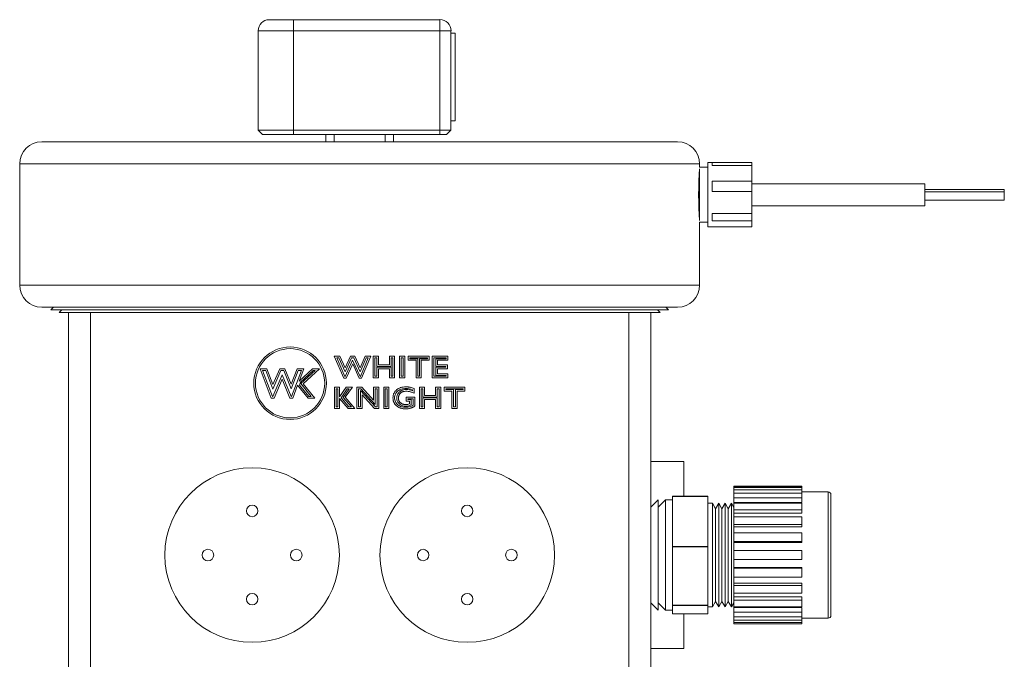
# Model space of a CAD drawing. Header units: inches. Extents: x 1.01 to 7.89, y 1.22 to 8.
# Tile 3 of 13: x 1.01 to 3.8, y 5.22 to 7.03. Entities that reach past the tile are written whole.
import ezdxf

# ---------------------------------------------------------------- set-up
doc = ezdxf.new("R2010")
doc.units = ezdxf.units.IN
doc.header["$MEASUREMENT"] = 0

msp = doc.modelspace()

# ---------------------------------------------------------------- linework, layer by layer
at = {"color": 7, "linetype": 'Continuous', "lineweight": 15}
for p, q in [((1.7188, 7.0331), (1.7875, 7.0331)), ((1.7875, 7.0331), (1.7875, 7.0019)), ((1.7875, 7.0331), (2.2023, 7.0331)), ((2.2023, 7.0331), (2.2023, 7.0019)), ((1.7875, 7.0019), (1.6875, 7.0019)), ((1.6875, 6.8746), (1.6875, 7.0019)), ((1.7875, 7.0019), (1.7875, 6.7206)), ((2.2023, 7.0019), (1.7875, 7.0019)), ((2.2023, 7.0019), (2.2335, 7.0019)), ((2.2023, 6.7206), (2.2023, 7.0019)), ((2.2333, 7.008), (2.233, 7.0075)), ((2.2333, 7.0052), (2.2333, 7.008)), ((2.2335, 7.0019), (2.2335, 6.9116)), ((2.2455, 6.9946), (2.2335, 6.9946)), ((2.2455, 6.8017), (2.2455, 6.9946)), ((2.2333, 6.8421), (2.2333, 6.8993)), ((1.6875, 6.8667), (1.6875, 6.8746)), ((1.6875, 6.7206), (1.6875, 6.8667)), ((2.2335, 6.8296), (2.2335, 6.7206)), ((2.2455, 6.7467), (2.2455, 6.8017)), ((2.2335, 6.7467), (2.2455, 6.7467)), ((1.6875, 6.7206), (1.7875, 6.7206)), ((1.6875, 6.7206), (1.7, 6.7081)), ((1.7875, 6.7206), (1.7875, 6.7081)), ((1.7875, 6.7206), (2.2023, 6.7206)), ((2.2023, 6.7081), (2.2023, 6.7206)), ((2.2023, 6.7206), (2.2335, 6.7206)), ((2.221, 6.7081), (2.2335, 6.7206)), ((1.7875, 6.7081), (1.7, 6.7081)), ((2.2023, 6.7081), (1.7875, 6.7081)), ((1.8792, 6.7081), (1.8792, 6.6873)), ((1.9029, 6.7081), (1.9029, 6.6872)), ((2.0471, 6.6872), (2.0471, 6.7081)), ((2.0708, 6.6873), (2.0708, 6.7081)), ((2.221, 6.7081), (2.2023, 6.7081)), ((1.075, 6.6872), (1.975, 6.6872)), ((1.8792, 6.6873), (1.8789, 6.6872)), ((1.9029, 6.6873), (1.8792, 6.6873)), ((1.975, 6.6872), (2.875, 6.6872)), ((2.0708, 6.6873), (2.0471, 6.6873)), ((2.0711, 6.6872), (2.0708, 6.6873)), ((1.0125, 6.6247), (1.0125, 6.2811)), ((2.937, 6.6105), (2.937, 6.4642)), ((2.9375, 6.6154), (2.9375, 6.6247)), ((2.9605, 6.6154), (2.9375, 6.6154)), ((3.0855, 6.6286), (2.9605, 6.6286)), ((2.9605, 6.6286), (2.9605, 6.4461)), ((2.973, 6.6282), (3.0855, 6.6282)), ((2.973, 6.6282), (2.973, 6.6204)), ((3.0855, 6.6204), (2.973, 6.6204)), ((3.0855, 6.6286), (3.0855, 6.6282)), ((3.0855, 6.6204), (3.0855, 6.6282)), ((3.0855, 6.6204), (3.0855, 6.5754)), ((2.973, 6.5754), (3.0855, 6.5754)), ((2.973, 6.5754), (2.973, 6.5462)), ((3.0855, 6.5462), (3.0855, 6.5754)), ((3.575, 6.5686), (3.0855, 6.5686)), ((3.575, 6.5178), (3.575, 6.5686)), ((3.8, 6.5523), (3.575, 6.5523)), ((3.8, 6.5456), (3.8, 6.5523)), ((3.0855, 6.5462), (2.973, 6.5462)), ((3.0855, 6.5462), (3.0855, 6.4846)), ((3.8, 6.5456), (3.575, 6.5456)), ((3.8, 6.5223), (3.8, 6.5456)), ((3.0855, 6.5061), (3.575, 6.5061)), ((3.575, 6.5223), (3.8, 6.5223)), ((3.575, 6.5061), (3.575, 6.5178)), ((2.973, 6.4846), (3.0855, 6.4846)), ((2.973, 6.4846), (2.973, 6.4631)), ((3.0855, 6.4631), (3.0855, 6.4846)), ((2.9375, 6.4592), (2.9605, 6.4592)), ((2.9375, 6.2811), (2.9375, 6.4592)), ((2.9605, 6.4461), (3.0855, 6.4461)), ((3.0855, 6.4631), (2.973, 6.4631)), ((3.0855, 6.4631), (3.0855, 6.4461)), ((2.875, 6.2186), (1.075, 6.2186)), ((1.1083, 6.2186), (1.1008, 6.2111)), ((2.8493, 6.2111), (2.8418, 6.2186)), ((2.8493, 6.2111), (1.1008, 6.2111)), ((1.132, 6.2111), (1.1245, 6.2036)), ((1.1508, 6.2036), (1.1245, 6.2036)), ((1.1508, 4.8301), (1.1508, 6.2036)), ((1.1508, 6.2036), (1.2133, 6.2036)), ((1.2133, 6.2036), (1.2133, 4.8301)), ((1.2133, 6.2036), (1.7653, 6.2036)), ((2.1847, 6.2036), (1.7653, 6.2036)), ((2.1847, 6.2036), (2.7368, 6.2036)), ((2.7368, 4.8301), (2.7368, 6.2036)), ((2.7368, 6.2036), (2.7993, 6.2036)), ((2.8255, 6.2036), (2.7993, 6.2036)), ((2.7993, 6.2036), (2.7993, 4.8301)), ((2.8255, 6.2036), (2.818, 6.2111)), ((1.903, 6.0798), (1.919, 6.0798)), ((1.9304, 6.0182), (1.903, 6.0798)), ((1.919, 6.0798), (1.9338, 6.0467)), ((1.9338, 6.0467), (1.949, 6.0798)), ((1.949, 6.0798), (1.9614, 6.0798)), ((1.9614, 6.0798), (1.9765, 6.0472)), ((1.9765, 6.0472), (1.9905, 6.0798)), ((2.0065, 6.0798), (1.9801, 6.0182)), ((1.9905, 6.0798), (2.0065, 6.0798)), ((2.0131, 6.0798), (2.0279, 6.0798)), ((2.0131, 6.019), (2.0131, 6.0798)), ((2.0279, 6.0798), (2.0279, 6.056)), ((2.0591, 6.0798), (2.0739, 6.0798)), ((2.0591, 6.056), (2.0591, 6.0798)), ((2.0739, 6.0798), (2.0739, 6.019)), ((2.0878, 6.0798), (2.1026, 6.0798)), ((2.0878, 6.019), (2.0878, 6.0798)), ((2.1026, 6.0798), (2.1026, 6.019)), ((2.1125, 6.0798), (2.1716, 6.0798)), ((2.1125, 6.0683), (2.1125, 6.0798)), ((2.1716, 6.0798), (2.1716, 6.0683)), ((2.1806, 6.0798), (2.2242, 6.0798)), ((2.1806, 6.019), (2.1806, 6.0798)), ((2.2242, 6.0798), (2.2242, 6.0683)), ((1.9334, 6.0229), (1.9102, 6.0751)), ((1.9102, 6.0751), (1.916, 6.0751)), ((1.916, 6.0751), (1.9338, 6.0353)), ((1.9338, 6.0353), (1.952, 6.0751)), ((1.9551, 6.0691), (1.9339, 6.0229)), ((1.9552, 6.058), (1.9369, 6.0182)), ((1.952, 6.0751), (1.9584, 6.0751)), ((1.9766, 6.0229), (1.9551, 6.0691)), ((1.9736, 6.0182), (1.9552, 6.058)), ((1.9584, 6.0751), (1.9767, 6.0357)), ((1.9767, 6.0357), (1.9936, 6.0751)), ((1.9994, 6.0751), (1.977, 6.0229)), ((1.9936, 6.0751), (1.9994, 6.0751)), ((2.0178, 6.0237), (2.0178, 6.0751)), ((2.0178, 6.0751), (2.0232, 6.0751)), ((2.0232, 6.0751), (2.0232, 6.0513)), ((2.0232, 6.0513), (2.0638, 6.0513)), ((2.0638, 6.0492), (2.0232, 6.0492)), ((2.0232, 6.0492), (2.0232, 6.0237)), ((2.0279, 6.056), (2.0591, 6.056)), ((2.0638, 6.0751), (2.0692, 6.0751)), ((2.0638, 6.0513), (2.0638, 6.0751)), ((2.0638, 6.0237), (2.0638, 6.0492)), ((2.0692, 6.0751), (2.0692, 6.0237)), ((2.0925, 6.0237), (2.0925, 6.0751)), ((2.0925, 6.0751), (2.0979, 6.0751)), ((2.0979, 6.0751), (2.0979, 6.0237)), ((2.1346, 6.0683), (2.1125, 6.0683)), ((2.1171, 6.073), (2.1171, 6.0751)), ((2.1171, 6.0751), (2.1669, 6.0751)), ((2.1393, 6.073), (2.1171, 6.073)), ((2.1346, 6.019), (2.1346, 6.0683)), ((2.1393, 6.0237), (2.1393, 6.073)), ((2.1669, 6.073), (2.1447, 6.073)), ((2.1447, 6.073), (2.1447, 6.0237)), ((2.1494, 6.0683), (2.1494, 6.019)), ((2.1716, 6.0683), (2.1494, 6.0683)), ((2.1669, 6.0751), (2.1669, 6.073)), ((2.1853, 6.0237), (2.1853, 6.0751)), ((2.1853, 6.0751), (2.2195, 6.0751)), ((2.2195, 6.073), (2.1907, 6.073)), ((2.1907, 6.073), (2.1907, 6.0513)), ((2.1907, 6.0513), (2.2187, 6.0513)), ((2.2187, 6.0492), (2.1907, 6.0492)), ((2.1907, 6.0492), (2.1907, 6.0258)), ((2.1954, 6.0683), (2.1954, 6.056)), ((2.2242, 6.0683), (2.1954, 6.0683)), ((2.1954, 6.056), (2.2233, 6.056)), ((2.2187, 6.0513), (2.2187, 6.0492)), ((2.2195, 6.0751), (2.2195, 6.073)), ((2.2233, 6.056), (2.2233, 6.0445)), ((1.6935, 6.0442), (1.7126, 6.0442)), ((1.7248, 5.9614), (1.6935, 6.0442)), ((1.7003, 6.0395), (1.7093, 6.0395)), ((1.7281, 5.9661), (1.7003, 6.0395)), ((1.7093, 6.0395), (1.7291, 5.987)), ((1.7126, 6.0442), (1.7294, 5.9995)), ((1.7291, 5.987), (1.752, 6.0395)), ((1.7294, 5.9995), (1.7489, 6.0442)), ((1.756, 6.027), (1.7295, 5.9661)), ((1.7489, 6.0442), (1.7635, 6.0442)), ((1.752, 6.0395), (1.7603, 6.0395)), ((1.7809, 5.9661), (1.756, 6.027)), ((1.7603, 6.0395), (1.7814, 5.9877)), ((1.7635, 6.0442), (1.7813, 6.0005)), ((1.7813, 6.0005), (1.7981, 6.0442)), ((1.7814, 5.9877), (1.8013, 6.0395)), ((1.8104, 6.0395), (1.7822, 5.9661)), ((1.7981, 6.0442), (1.8172, 6.0442)), ((1.8013, 6.0395), (1.8104, 6.0395)), ((1.8037, 6.0092), (1.8419, 6.0442)), ((1.8172, 6.0442), (1.8037, 6.0092)), ((1.8078, 6.0065), (1.8437, 6.0395)), ((1.8489, 6.0395), (1.8084, 6.0023)), ((1.8609, 6.0442), (1.8149, 6.0019)), ((1.8419, 6.0442), (1.8609, 6.0442)), ((1.8437, 6.0395), (1.8489, 6.0395)), ((1.9339, 6.0229), (1.9334, 6.0229)), ((1.977, 6.0229), (1.9766, 6.0229)), ((2.0232, 6.0237), (2.0178, 6.0237)), ((2.0279, 6.0445), (2.0279, 6.019)), ((2.0591, 6.0445), (2.0279, 6.0445)), ((2.0591, 6.019), (2.0591, 6.0445)), ((2.0692, 6.0237), (2.0638, 6.0237)), ((2.0979, 6.0237), (2.0925, 6.0237)), ((2.1447, 6.0237), (2.1393, 6.0237)), ((2.2203, 6.0237), (2.1853, 6.0237)), ((2.1907, 6.0258), (2.2203, 6.0258)), ((2.2233, 6.0445), (2.1954, 6.0445)), ((2.1954, 6.0445), (2.1954, 6.0305)), ((2.1954, 6.0305), (2.225, 6.0305)), ((2.2203, 6.0258), (2.2203, 6.0237)), ((2.225, 6.0305), (2.225, 6.019)), ((1.7559, 6.0149), (1.7326, 5.9614)), ((1.7777, 5.9614), (1.7559, 6.0149)), ((1.7993, 5.9976), (1.7855, 5.9614)), ((1.8289, 5.9614), (1.7993, 5.9976)), ((1.8047, 5.9984), (1.8078, 6.0065)), ((1.8311, 5.9661), (1.8047, 5.9984)), ((1.8084, 6.0023), (1.8381, 5.9661)), ((1.8149, 6.0019), (1.848, 5.9614)), ((1.9369, 6.0182), (1.9304, 6.0182)), ((1.9801, 6.0182), (1.9736, 6.0182)), ((2.0279, 6.019), (2.0131, 6.019)), ((2.0739, 6.019), (2.0591, 6.019)), ((2.1026, 6.019), (2.0878, 6.019)), ((2.1494, 6.019), (2.1346, 6.019)), ((2.225, 6.019), (2.1806, 6.019)), ((1.7295, 5.9661), (1.7281, 5.9661)), ((1.7822, 5.9661), (1.7809, 5.9661)), ((1.8381, 5.9661), (1.8311, 5.9661)), ((1.9033, 5.9923), (1.9181, 5.9923)), ((1.9033, 5.9315), (1.9033, 5.9923)), ((1.908, 5.9362), (1.908, 5.9876)), ((1.908, 5.9876), (1.9134, 5.9876)), ((1.9134, 5.9876), (1.9134, 5.9362)), ((1.9181, 5.9923), (1.9181, 5.9648)), ((1.9181, 5.9648), (1.9372, 5.9923)), ((1.9222, 5.9624), (1.9397, 5.9876)), ((1.9453, 5.9876), (1.9284, 5.9633)), ((1.9543, 5.9923), (1.9343, 5.9636)), ((1.9372, 5.9923), (1.9543, 5.9923)), ((1.9397, 5.9876), (1.9453, 5.9876)), ((1.9674, 5.9923), (1.9807, 5.9923)), ((1.9674, 5.9315), (1.9674, 5.9923)), ((1.9721, 5.9876), (1.9786, 5.9876)), ((1.9721, 5.9362), (1.9721, 5.9876)), ((2.0194, 5.9362), (1.9775, 5.9826)), ((1.9775, 5.9826), (1.9775, 5.9362)), ((1.9786, 5.9876), (2.0189, 5.9429)), ((1.9807, 5.9923), (2.0142, 5.9551)), ((1.9822, 5.9704), (1.9822, 5.9315)), ((2.0173, 5.9315), (1.9822, 5.9704)), ((2.0142, 5.9923), (2.029, 5.9923)), ((2.0142, 5.9551), (2.0142, 5.9923)), ((2.0189, 5.9429), (2.0189, 5.9876)), ((2.0189, 5.9876), (2.0243, 5.9876)), ((2.0243, 5.9876), (2.0243, 5.9362)), ((2.029, 5.9923), (2.029, 5.9315)), ((2.043, 5.9923), (2.0577, 5.9923)), ((2.043, 5.9315), (2.043, 5.9923)), ((2.0476, 5.9876), (2.0531, 5.9876)), ((2.0476, 5.9362), (2.0476, 5.9876)), ((2.0531, 5.9876), (2.0531, 5.9362)), ((2.0577, 5.9923), (2.0577, 5.9315)), ((2.1245, 5.9852), (2.1245, 5.9822)), ((2.1292, 5.9883), (2.1292, 5.975)), ((2.144, 5.9923), (2.1588, 5.9923)), ((2.144, 5.9315), (2.144, 5.9923)), ((2.1487, 5.9362), (2.1487, 5.9876)), ((2.1487, 5.9876), (2.1541, 5.9876)), ((2.1541, 5.9876), (2.1541, 5.9638)), ((2.1588, 5.9923), (2.1588, 5.9685)), ((2.1588, 5.9685), (2.19, 5.9685)), ((2.19, 5.9923), (2.2048, 5.9923)), ((2.19, 5.9685), (2.19, 5.9923)), ((2.1947, 5.9876), (2.2001, 5.9876)), ((2.1947, 5.9638), (2.1947, 5.9876)), ((2.2001, 5.9876), (2.2001, 5.9362)), ((2.2048, 5.9923), (2.2048, 5.9315)), ((2.2138, 5.9923), (2.2729, 5.9923)), ((2.2138, 5.9808), (2.2138, 5.9923)), ((2.236, 5.9808), (2.2138, 5.9808)), ((2.2185, 5.9876), (2.2683, 5.9876)), ((2.2185, 5.9855), (2.2185, 5.9876)), ((2.2407, 5.9855), (2.2185, 5.9855)), ((2.236, 5.9315), (2.236, 5.9808)), ((2.2407, 5.9362), (2.2407, 5.9855)), ((2.2461, 5.9855), (2.2461, 5.9362)), ((2.2683, 5.9855), (2.2461, 5.9855)), ((2.2508, 5.9808), (2.2508, 5.9315)), ((2.2729, 5.9808), (2.2508, 5.9808)), ((2.2683, 5.9876), (2.2683, 5.9855)), ((2.2729, 5.9923), (2.2729, 5.9808)), ((1.7326, 5.9614), (1.7248, 5.9614)), ((1.7855, 5.9614), (1.7777, 5.9614)), ((1.848, 5.9614), (1.8289, 5.9614)), ((1.9181, 5.9599), (1.9181, 5.9315)), ((1.9423, 5.9315), (1.9181, 5.9599)), ((1.9445, 5.9362), (1.9222, 5.9624)), ((1.9284, 5.9633), (1.9515, 5.9362)), ((1.9343, 5.9636), (1.9616, 5.9315)), ((2.107, 5.9644), (2.1308, 5.9644)), ((2.107, 5.9529), (2.107, 5.9644)), ((2.1161, 5.9529), (2.107, 5.9529)), ((2.1117, 5.9575), (2.1117, 5.9597)), ((2.1117, 5.9597), (2.1262, 5.9597)), ((2.1208, 5.9575), (2.1117, 5.9575)), ((2.1161, 5.9453), (2.1161, 5.9529)), ((2.1208, 5.9423), (2.1208, 5.9575)), ((2.1262, 5.9597), (2.1262, 5.9411)), ((2.1308, 5.9644), (2.1308, 5.939)), ((2.1541, 5.9638), (2.1947, 5.9638)), ((2.1947, 5.9617), (2.1541, 5.9617)), ((2.1541, 5.9617), (2.1541, 5.9362)), ((2.1588, 5.957), (2.1588, 5.9315)), ((2.19, 5.957), (2.1588, 5.957)), ((2.19, 5.9315), (2.19, 5.957)), ((2.1947, 5.9362), (2.1947, 5.9617)), ((1.9181, 5.9315), (1.9033, 5.9315)), ((1.9134, 5.9362), (1.908, 5.9362)), ((1.9616, 5.9315), (1.9423, 5.9315)), ((1.9515, 5.9362), (1.9445, 5.9362)), ((1.9822, 5.9315), (1.9674, 5.9315)), ((1.9775, 5.9362), (1.9721, 5.9362)), ((2.029, 5.9315), (2.0173, 5.9315)), ((2.0243, 5.9362), (2.0194, 5.9362)), ((2.0577, 5.9315), (2.043, 5.9315)), ((2.0531, 5.9362), (2.0476, 5.9362)), ((2.1588, 5.9315), (2.144, 5.9315)), ((2.1541, 5.9362), (2.1487, 5.9362)), ((2.2048, 5.9315), (2.19, 5.9315)), ((2.2001, 5.9362), (2.1947, 5.9362)), ((2.2508, 5.9315), (2.236, 5.9315)), ((2.2461, 5.9362), (2.2407, 5.9362)), ((2.893, 5.7818), (2.7993, 5.7818)), ((2.893, 5.6834), (2.893, 5.7818)), ((3.2265, 5.7118), (3.034, 5.7118)), ((3.034, 5.7114), (3.034, 5.7118)), ((3.034, 5.7114), (3.2265, 5.7114)), ((3.034, 5.7081), (3.034, 5.7114)), ((3.2265, 5.7081), (3.034, 5.7081)), ((3.034, 5.7014), (3.034, 5.7081)), ((3.034, 5.7014), (3.2265, 5.7014)), ((3.034, 5.6919), (3.034, 5.7014)), ((3.2265, 5.6919), (3.034, 5.6919)), ((3.034, 5.6789), (3.034, 5.6919)), ((3.2265, 5.7118), (3.2265, 5.7114)), ((3.2265, 5.7081), (3.2265, 5.7114)), ((3.2265, 5.7081), (3.2265, 5.7014)), ((3.2265, 5.6919), (3.2265, 5.7014)), ((3.3015, 5.6956), (3.2265, 5.6956)), ((3.2265, 5.6919), (3.2265, 5.6789)), ((3.309, 5.6881), (3.309, 5.4514)), ((2.82, 5.6731), (2.7993, 5.6523)), ((2.8408, 5.6731), (2.82, 5.6522)), ((2.82, 5.4571), (2.82, 5.6731)), ((2.8603, 5.6731), (2.8408, 5.6731)), ((2.8408, 5.4571), (2.8408, 5.6731)), ((2.8603, 5.6834), (2.9603, 5.6834)), ((2.8603, 5.6829), (2.8603, 5.6834)), ((2.8603, 5.6829), (2.9603, 5.6829)), ((2.8603, 5.612), (2.8603, 5.6829)), ((2.9603, 5.6829), (2.9603, 5.6834)), ((2.9603, 5.6829), (2.9603, 5.5412)), ((2.9736, 5.6636), (2.9603, 5.6636)), ((2.9826, 5.6481), (2.9736, 5.6636)), ((2.9736, 5.4608), (2.9736, 5.6636)), ((2.9915, 5.6636), (2.9826, 5.6481)), ((3.0004, 5.6481), (2.9915, 5.6636)), ((2.9915, 5.4608), (2.9915, 5.6636)), ((3.0094, 5.6636), (3.0004, 5.6481)), ((3.0183, 5.6481), (3.0094, 5.6636)), ((3.0094, 5.4608), (3.0094, 5.6636)), ((3.0272, 5.6636), (3.0183, 5.6481)), ((3.034, 5.6518), (3.0272, 5.6636)), ((3.0272, 5.4608), (3.0272, 5.6636)), ((3.034, 5.6789), (3.2265, 5.6789)), ((3.034, 5.666), (3.034, 5.6789)), ((3.034, 5.666), (3.2265, 5.666)), ((3.034, 5.6635), (3.034, 5.666)), ((3.2265, 5.6637), (3.034, 5.6637)), ((3.034, 5.6453), (3.034, 5.6637)), ((3.2265, 5.666), (3.2265, 5.6789)), ((3.2265, 5.6637), (3.2265, 5.6453)), ((2.9826, 5.4667), (2.9826, 5.6481)), ((3.0004, 5.4667), (3.0004, 5.6481)), ((3.0183, 5.4667), (3.0183, 5.6481)), ((3.034, 5.6453), (3.2265, 5.6453)), ((3.034, 5.6354), (3.034, 5.6453)), ((3.034, 5.6354), (3.2265, 5.6354)), ((3.034, 5.6252), (3.034, 5.6354)), ((3.2265, 5.6354), (3.2265, 5.6453)), ((2.8603, 5.5412), (2.8603, 5.612)), ((3.2265, 5.6255), (3.034, 5.6255)), ((3.034, 5.603), (3.034, 5.6255)), ((3.034, 5.603), (3.2265, 5.603)), ((3.034, 5.5967), (3.034, 5.603)), ((3.2265, 5.6255), (3.2265, 5.603)), ((3.2265, 5.5967), (3.2265, 5.603)), ((3.034, 5.5967), (3.2265, 5.5967)), ((3.034, 5.5796), (3.034, 5.5967)), ((3.2265, 5.5799), (3.034, 5.5799)), ((3.034, 5.5548), (3.034, 5.5799)), ((3.2265, 5.5799), (3.2265, 5.5548)), ((3.034, 5.5548), (3.2265, 5.5548)), ((3.034, 5.5526), (3.034, 5.5548)), ((3.034, 5.5526), (3.2265, 5.5526)), ((3.034, 5.5296), (3.034, 5.5526)), ((3.2265, 5.5526), (3.2265, 5.5548)), ((2.9603, 5.5412), (2.8603, 5.5412)), ((2.8603, 5.5397), (2.8603, 5.5412)), ((2.8603, 5.5397), (2.9603, 5.5397)), ((2.8603, 5.4571), (2.8603, 5.5397)), ((2.9603, 5.5397), (2.9603, 5.5412)), ((2.9603, 5.5397), (2.9603, 5.3746)), ((3.2265, 5.53), (3.034, 5.53)), ((3.034, 5.504), (3.034, 5.53)), ((3.2265, 5.53), (3.2265, 5.504)), ((3.034, 5.504), (3.2265, 5.504)), ((3.034, 5.4813), (3.034, 5.5036)), ((2.9826, 5.3855), (2.9826, 5.4667)), ((3.0004, 5.3855), (3.0004, 5.4667)), ((3.0183, 5.3855), (3.0183, 5.4667)), ((3.034, 5.4813), (3.2265, 5.4813)), ((3.034, 5.4792), (3.034, 5.4813)), ((3.2265, 5.4792), (3.034, 5.4792)), ((3.034, 5.4541), (3.034, 5.4792)), ((3.2265, 5.4792), (3.2265, 5.4813)), ((3.2265, 5.4792), (3.2265, 5.4541)), ((2.82, 5.3606), (2.82, 5.4571)), ((2.8408, 5.3606), (2.8408, 5.4571)), ((2.8603, 5.3746), (2.8603, 5.4571)), ((2.9736, 5.3701), (2.9736, 5.4608)), ((2.9915, 5.3701), (2.9915, 5.4608)), ((3.0094, 5.3701), (3.0094, 5.4608)), ((3.0272, 5.3701), (3.0272, 5.4608)), ((3.034, 5.4541), (3.2265, 5.4541)), ((3.034, 5.4372), (3.034, 5.4537)), ((3.034, 5.4372), (3.2265, 5.4372)), ((3.034, 5.4309), (3.034, 5.4372)), ((3.2265, 5.4309), (3.2265, 5.4372)), ((3.309, 5.4514), (3.309, 5.3456)), ((3.2265, 5.4309), (3.034, 5.4309)), ((3.034, 5.4084), (3.034, 5.4309)), ((3.034, 5.4084), (3.2265, 5.4084)), ((3.034, 5.3985), (3.034, 5.4081)), ((3.2265, 5.4309), (3.2265, 5.4084)), ((2.7993, 5.3813), (2.82, 5.3606)), ((2.82, 5.3814), (2.8408, 5.3606)), ((2.9736, 5.3701), (2.9826, 5.3855)), ((2.9826, 5.3855), (2.9915, 5.3701)), ((2.9915, 5.3701), (3.0004, 5.3855)), ((3.0004, 5.3855), (3.0094, 5.3701)), ((3.0094, 5.3701), (3.0183, 5.3855)), ((3.0183, 5.3855), (3.0272, 5.3701)), ((3.0272, 5.3701), (3.034, 5.3818)), ((3.034, 5.3985), (3.2265, 5.3985)), ((3.034, 5.3886), (3.034, 5.3985)), ((3.2265, 5.3886), (3.034, 5.3886)), ((3.034, 5.3701), (3.034, 5.3886)), ((3.2265, 5.3886), (3.2265, 5.3985)), ((3.2265, 5.3886), (3.2265, 5.3701)), ((2.8408, 5.3606), (2.8603, 5.3606)), ((2.9603, 5.3746), (2.8603, 5.3746)), ((2.8603, 5.3737), (2.8603, 5.3746)), ((2.8603, 5.3737), (2.9603, 5.3737)), ((2.8603, 5.3619), (2.8603, 5.3737)), ((2.8603, 5.3502), (2.8603, 5.3619)), ((2.9603, 5.3737), (2.9603, 5.3746)), ((2.9603, 5.3737), (2.9603, 5.3502)), ((2.9603, 5.3701), (2.9736, 5.3701)), ((3.034, 5.3701), (3.2265, 5.3701)), ((3.034, 5.3678), (3.034, 5.3699)), ((3.034, 5.3678), (3.2265, 5.3678)), ((3.034, 5.3549), (3.034, 5.3678)), ((3.2265, 5.3549), (3.034, 5.3549)), ((3.034, 5.3419), (3.034, 5.3549)), ((3.2265, 5.3549), (3.2265, 5.3678)), ((3.2265, 5.3549), (3.2265, 5.3419)), ((2.9603, 5.3502), (2.8603, 5.3502)), ((2.893, 5.2518), (2.893, 5.3502)), ((3.034, 5.3419), (3.2265, 5.3419)), ((3.034, 5.3323), (3.034, 5.3419)), ((3.2265, 5.3323), (3.034, 5.3323)), ((3.034, 5.3255), (3.034, 5.3323)), ((3.034, 5.3255), (3.2265, 5.3255)), ((3.034, 5.3223), (3.034, 5.3255)), ((3.2265, 5.3323), (3.2265, 5.3419)), ((3.2265, 5.3381), (3.3015, 5.3381)), ((3.2265, 5.3323), (3.2265, 5.3255)), ((3.2265, 5.3223), (3.2265, 5.3255)), ((3.2265, 5.3223), (3.034, 5.3223)), ((3.034, 5.3218), (3.034, 5.3223)), ((3.034, 5.3218), (3.2265, 5.3218)), ((3.2265, 5.3223), (3.2265, 5.3218)), ((2.893, 5.2518), (2.7993, 5.2518))]:
    msp.add_line(p, q, dxfattribs=at)
at = {"color": 8, "linetype": 'Continuous', "lineweight": 15}
for p, q in [((1.975, 6.6247), (1.0125, 6.6247)), ((2.9375, 6.6247), (1.975, 6.6247)), ((1.0125, 6.2811), (2.9375, 6.2811)), ((3.3015, 5.4486), (3.3015, 5.6956)), ((3.3015, 5.3381), (3.3015, 5.4486))]:
    msp.add_line(p, q, dxfattribs=at)
at = {"color": 7, "linetype": 'Continuous', "lineweight": 15}
for centre, radius in [((1.778, 6.0034), 0.1027), ((1.778, 6.0034), 0.098), ((1.6705, 5.5168), 0.2471), ((2.2795, 5.5168), 0.2471), ((1.6705, 5.6418), 0.0163), ((2.2795, 5.6418), 0.0163), ((1.5455, 5.5168), 0.0163), ((1.7955, 5.5168), 0.0163), ((2.1545, 5.5168), 0.0162), ((2.4045, 5.5168), 0.0163), ((1.6705, 5.3918), 0.0162), ((2.2795, 5.3918), 0.0162)]:
    msp.add_circle(centre, radius, dxfattribs=at)
for centre, radius, start, end in [((1.7188, 7.0019), 0.0312, 90, 180), ((2.2023, 7.0019), 0.0313, 0, 90), ((1.075, 6.6247), 0.0625, 90, 180), ((2.875, 6.6247), 0.0625, 0, 90), ((1.075, 6.2811), 0.0625, 180, 270), ((2.875, 6.2811), 0.0625, 270, 0), ((3.3015, 5.6881), 0.0075, 0, 90), ((3.3015, 5.3456), 0.0075, 270, 0)]:
    msp.add_arc(centre, radius, start, end, dxfattribs=at)
for points, knots in [([(2.2335, 6.9116), (2.2334, 6.9047), (2.2332, 6.8907), (2.2329, 6.8697), (2.2332, 6.8491), (2.2334, 6.8362), (2.2335, 6.8296)], [0, 0, 0, 0, 0.256019, 0.518821, 0.75725, 1, 1, 1, 1]), ([(2.937, 6.4656), (2.9368, 6.4696), (2.9362, 6.4779), (2.9353, 6.4983), (2.9346, 6.5234), (2.9346, 6.5513), (2.9353, 6.5779), (2.9363, 6.598), (2.9368, 6.6059), (2.937, 6.609)], [0, 0, 0, 0, 0.128574, 0.26989, 0.420072, 0.577328, 0.737365, 0.89484, 1, 1, 1, 1]), ([(2.0692, 5.9618), (2.0692, 5.964), (2.0695, 5.9673), (2.0706, 5.9715), (2.0717, 5.9744), (2.0731, 5.9771), (2.0749, 5.9797), (2.077, 5.9822), (2.0793, 5.9844), (2.0819, 5.9865), (2.0847, 5.9882), (2.0877, 5.9897), (2.0909, 5.991), (2.0943, 5.9919), (2.0992, 5.9929), (2.1029, 5.9931), (2.1055, 5.9931)], [0, 0, 0, 0, 0.123719, 0.182461, 0.240216, 0.297686, 0.355518, 0.414663, 0.475479, 0.537402, 0.599228, 0.661501, 0.724795, 0.789821, 0.857182, 1, 1, 1, 1]), ([(2.1055, 5.9931), (2.1076, 5.9931), (2.1108, 5.993), (2.115, 5.9925), (2.118, 5.9919), (2.121, 5.9912), (2.1247, 5.9901), (2.1275, 5.9891), (2.1292, 5.9883)], [0, 0, 0, 0, 0.264961, 0.392642, 0.518121, 0.640856, 0.762027, 1, 1, 1, 1]), ([(2.1068, 5.9808), (2.1052, 5.9808), (2.1027, 5.9806), (2.0996, 5.9801), (2.0975, 5.9795), (2.0955, 5.9787), (2.0937, 5.9777), (2.092, 5.9766), (2.0905, 5.9753), (2.0892, 5.9739), (2.088, 5.9724), (2.087, 5.9708), (2.0862, 5.969), (2.0856, 5.9672), (2.085, 5.9646), (2.0848, 5.9626), (2.0849, 5.9613)], [0, 0, 0, 0, 0.150264, 0.219579, 0.285989, 0.349388, 0.410849, 0.471078, 0.530908, 0.589788, 0.647234, 0.704064, 0.760866, 0.818282, 0.876686, 1, 1, 1, 1]), ([(2.1292, 5.975), (2.1274, 5.976), (2.1245, 5.9772), (2.1207, 5.9786), (2.1179, 5.9794), (2.1151, 5.98), (2.1114, 5.9806), (2.1087, 5.9808), (2.1068, 5.9808)], [0, 0, 0, 0, 0.267069, 0.395285, 0.520111, 0.643021, 0.763388, 1, 1, 1, 1]), ([(2.1054, 5.9307), (2.1028, 5.9307), (2.0991, 5.9309), (2.0943, 5.9319), (2.091, 5.9328), (2.0878, 5.934), (2.0848, 5.9356), (2.082, 5.9374), (2.0794, 5.9394), (2.077, 5.9417), (2.0749, 5.9441), (2.0732, 5.9467), (2.0717, 5.9494), (2.0706, 5.9523), (2.0695, 5.9564), (2.0692, 5.9596), (2.0692, 5.9618)], [0, 0, 0, 0, 0.141869, 0.208978, 0.274048, 0.337548, 0.400137, 0.462511, 0.525043, 0.586611, 0.64613, 0.704289, 0.761832, 0.819392, 0.877835, 1, 1, 1, 1]), ([(2.0849, 5.9613), (2.0849, 5.96), (2.085, 5.958), (2.0856, 5.9556), (2.0863, 5.9539), (2.0871, 5.9523), (2.0881, 5.9508), (2.0893, 5.9493), (2.0907, 5.948), (2.0922, 5.9469), (2.0938, 5.9458), (2.0955, 5.9449), (2.0974, 5.9442), (2.0994, 5.9437), (2.1022, 5.9432), (2.1045, 5.943), (2.106, 5.943)], [0, 0, 0, 0, 0.124572, 0.183682, 0.241258, 0.298683, 0.356524, 0.415163, 0.475316, 0.536501, 0.597532, 0.659708, 0.723123, 0.788223, 0.855593, 1, 1, 1, 1]), ([(2.1262, 5.9411), (2.1248, 5.9401), (2.122, 5.9386), (2.1147, 5.9361), (2.1091, 5.9354), (2.1054, 5.9354)], [0.0898823, 0.0898823, 0.0898823, 0.0898823, 0.3174255, 0.5449687, 1.0000551, 1.0000551, 1.0000551, 1.0000551]), ([(2.1308, 5.939), (2.1302, 5.9384), (2.1292, 5.9375), (2.1276, 5.9364), (2.1263, 5.9356), (2.1249, 5.9349), (2.1233, 5.9342), (2.1217, 5.9336), (2.1193, 5.9328), (2.1163, 5.932), (2.1115, 5.931), (2.1078, 5.9307), (2.1054, 5.9307)], [0, 0, 0, 0, 0.098083, 0.150734, 0.20644, 0.264926, 0.326414, 0.391868, 0.460199, 0.59882, 0.73459, 1, 1, 1, 1]), ([(2.106, 5.943), (2.1077, 5.943), (2.1111, 5.9434), (2.1144, 5.9446), (2.1161, 5.9453)], [0, 0, 0, 0, 0.487191, 1, 1, 1, 1]), ([(2.106, 5.9383), (2.1087, 5.9383), (2.1127, 5.9389), (2.1178, 5.9409), (2.1197, 5.9418), (2.1208, 5.9423)], [0.00273, 0.00273, 0.00273, 0.00273, 0.644792, 0.965823, 1.286854, 1.286854, 1.286854, 1.286854])]:
    msp.add_open_spline(points, degree=3, knots=knots, dxfattribs=at)
for points in [[(2.0739, 5.9618), (2.0739, 5.9656), (2.0754, 5.9733), (2.0828, 5.9821), (2.0932, 5.9875), (2.1015, 5.9884), (2.1055, 5.9884)], [(2.1068, 5.9855), (2.1036, 5.9855), (2.0974, 5.9849), (2.0877, 5.9802), (2.0813, 5.9714), (2.0802, 5.9646), (2.0802, 5.9613)], [(2.1055, 5.9884), (2.1119, 5.9884), (2.1185, 5.9874), (2.1245, 5.9852)], [(2.1245, 5.9822), (2.1189, 5.9842), (2.1128, 5.9855), (2.1068, 5.9855)], [(2.1054, 5.9354), (2.1014, 5.9354), (2.0932, 5.9363), (2.0829, 5.9417), (2.0754, 5.9504), (2.0739, 5.9581), (2.0739, 5.9618)], [(2.0802, 5.9613), (2.0802, 5.958), (2.0813, 5.9514), (2.088, 5.9433), (2.0968, 5.939), (2.1029, 5.9383), (2.106, 5.9383)]]:
    msp.add_open_spline(points, degree=3, dxfattribs=at)

doc.saveas('drawing.dxf')
